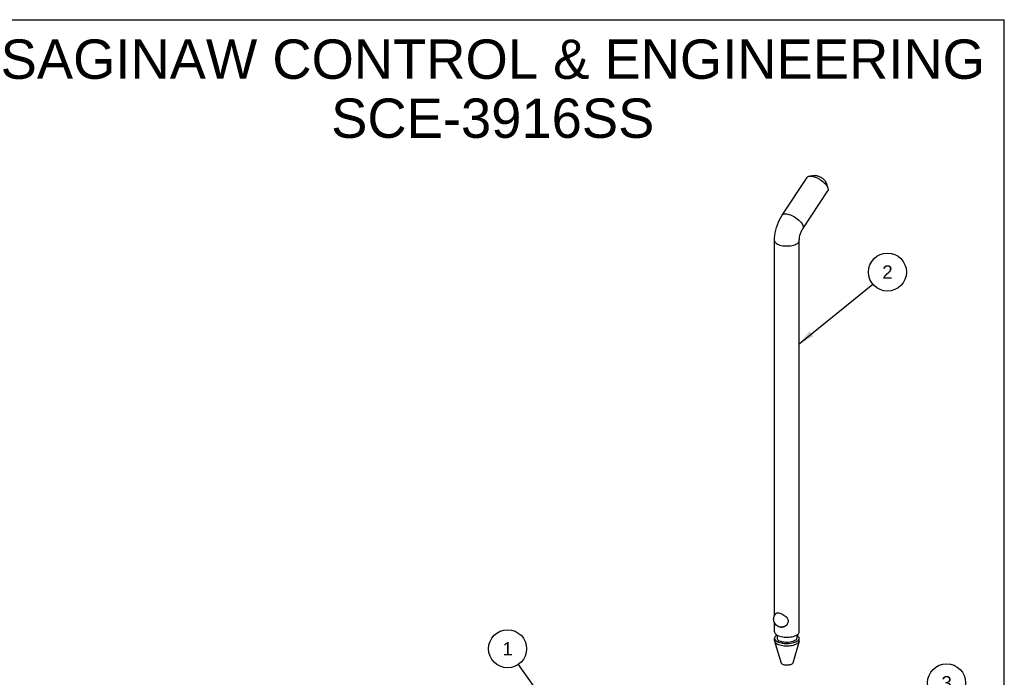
# Model space of a CAD drawing. Header units: inches. Extents: x 0 to 13.8, y 0 to 10.6.
# Tile 22 of 22: x 5.9 to 13.8, y 5.4 to 10.6. Entities that reach past the tile are written whole.
import ezdxf

# ---------------------------------------------------------------- set-up
doc = ezdxf.new("R2010")
doc.units = ezdxf.units.IN
doc.header["$LTSCALE"] = 0.75625
doc.header["$MEASUREMENT"] = 0
doc.layers.get('0').update_dxf_attribs({"linetype": 'CONTINUOUS'})
doc.styles.get("Standard").update_dxf_attribs({"font": 'arial.ttf'})
doc.dimstyles.get("Standard").update_dxf_attribs({"dimtxt": 0.10625, "dimasz": 0.125, "dimexe": 0.09, "dimexo": 0.07, "dimgap": 0.09, "dimtad": 0, "dimtih": 1, "dimtoh": 1, "dimdec": 3, "dimzin": 4, "dimdsep": 46, "dimtxsty": 'Standard', "dimblk": '_FILLED', "dimblk1": '_FILLED', "dimblk2": '_FILLED', "dimcen": 0.09, "dimadec": 3, "dimazin": 1, "dimtp": 0.001, "dimtm": 0.001, "dimtfac": 1, "dimtdec": 3, "dimtofl": 0, "dimtmove": 0, "dimatfit": 3, "dimldrblk": '_FILLED', "dimfxl": 0, "dimtolj": 1, "dimtzin": 4, "dimarcsym": 0})

# ---------------------------------------------------------------- blocks, each defined once
blk = doc.blocks.new('_FILLED')
at = {"color": 0, "linetype": 'ByBlock'}
blk.add_solid([(0, 0), (-1, 0.2), (-1, -0.2)], dxfattribs=at)
blk = doc.blocks.new('BALLOON_BL0', base_point=(9.8052, 5.6276))
at = {"color": 2, "linetype": 'Continuous'}
blk.add_circle((9.8052, 5.6276), 0.1511, dxfattribs=at)
at = {"color": 2, "linetype": 'Continuous', "insert": (9.7229, 5.6807), "char_height": 0.10625, "width": 0.164707, "attachment_point": 1, "line_spacing_factor": 0.9}
blk.add_mtext(' 1 ', dxfattribs=at)
blk = doc.blocks.new('BALLOON_BL1', base_point=(12.822, 8.6201))
at = {"color": 2, "linetype": 'Continuous'}
blk.add_circle((12.822, 8.6201), 0.1511, dxfattribs=at)
at = {"color": 2, "linetype": 'Continuous', "insert": (12.7396, 8.6732), "char_height": 0.10625, "width": 0.164707, "attachment_point": 1, "line_spacing_factor": 0.9}
blk.add_mtext(' 2 ', dxfattribs=at)
blk = doc.blocks.new('BALLOON_BL2', base_point=(13.2919, 5.3574))
at = {"color": 2, "linetype": 'Continuous'}
blk.add_circle((13.2919, 5.3574), 0.1511, dxfattribs=at)
at = {"color": 2, "linetype": 'Continuous', "insert": (13.2096, 5.4106), "char_height": 0.10625, "width": 0.164707, "attachment_point": 1, "line_spacing_factor": 0.9}
blk.add_mtext(' 3 ', dxfattribs=at)

msp = doc.modelspace()

# ---------------------------------------------------------------- linework, layer by layer
at = {"color": 7, "linetype": 'Continuous'}
for p, q in [((0, 10.625), (13.75, 10.625)), ((13.75, 0), (13.75, 10.625)), ((12.2488, 9.3863), (12.2053, 9.3825)), ((11.9862, 9.0722), (12.1841, 9.3722)), ((12.3353, 9.3293), (12.3489, 9.2878)), ((12.1498, 8.9642), (12.3478, 9.2643)), ((11.9253, 5.8918), (11.9253, 8.8687)), ((12.1213, 5.761), (12.1213, 8.8687)), ((11.9266, 5.8944), (11.9312, 5.901)), ((11.9312, 5.901), (11.937, 5.9075)), ((11.9313, 5.9012), (11.9323, 5.9038)), ((11.9361, 5.9085), (11.9323, 5.9038)), ((11.939, 5.9111), (11.9361, 5.9085)), ((11.937, 5.9075), (11.9432, 5.9126)), ((11.9423, 5.9125), (11.9474, 5.9132)), ((11.9253, 5.761), (11.9253, 5.833)), ((11.9533, 5.8056), (11.9521, 5.8067)), ((11.9913, 5.8008), (11.9817, 5.7999)), ((12.0005, 5.8032), (11.9913, 5.8008)), ((11.9253, 5.6921), (11.9253, 5.7112)), ((11.9449, 5.7363), (11.9449, 5.7112)), ((12.1016, 5.7362), (12.1016, 5.7112)), ((12.1059, 5.7334), (12.1016, 5.7359)), ((12.1213, 5.6921), (12.1213, 5.7112)), ((11.926, 5.687), (11.9771, 5.5139)), ((12.1205, 5.687), (12.0694, 5.5139))]:
    msp.add_line(p, q, dxfattribs=at)
for points in [[(12.2488, 9.3863), (12.2524, 9.3864), (12.2573, 9.3861), (12.2627, 9.3852), (12.2684, 9.3837)], [(12.1841, 9.3722), (12.1872, 9.3758), (12.1917, 9.3789), (12.1972, 9.3811), (12.2038, 9.3824), (12.2053, 9.3825)], [(12.2053, 9.3825), (12.2112, 9.3827), (12.2194, 9.3822), (12.2284, 9.3806), (12.2378, 9.3782)], [(12.2378, 9.3782), (12.2477, 9.3749), (12.2579, 9.3708), (12.2681, 9.3659), (12.2784, 9.3603), (12.2884, 9.3541), (12.2981, 9.3474), (12.3074, 9.3402), (12.316, 9.3328), (12.324, 9.3251), (12.331, 9.3173), (12.3372, 9.3095), (12.3423, 9.3019), (12.3462, 9.2945), (12.3489, 9.2878)], [(12.2684, 9.3837), (12.2744, 9.3817), (12.2804, 9.3793), (12.2866, 9.3763), (12.2928, 9.3729), (12.2988, 9.3692), (12.3047, 9.3652), (12.3103, 9.3609), (12.3155, 9.3564), (12.3202, 9.3517), (12.3245, 9.3471), (12.3282, 9.3424), (12.3313, 9.3378), (12.3337, 9.3333), (12.3353, 9.3293)], [(12.3489, 9.2878), (12.3506, 9.2808), (12.351, 9.2748), (12.3501, 9.2694), (12.3478, 9.2643)], [(11.9253, 8.8687), (11.926, 8.8903), (11.928, 8.9118), (11.9313, 8.9331), (11.9358, 8.9542), (11.9414, 8.975), (11.9482, 8.9954), (11.956, 9.0154), (11.9649, 9.0349), (11.975, 9.0539), (11.9862, 9.0722)], [(11.9862, 9.0722), (11.9872, 9.0735), (11.9914, 9.0774), (11.9968, 9.0802), (12.0035, 9.082), (12.0113, 9.0827), (12.0201, 9.0823), (12.0297, 9.0807), (12.0399, 9.0782)], [(12.0399, 9.0782), (12.0506, 9.0745), (12.0616, 9.07), (12.0728, 9.0645), (12.0838, 9.0582), (12.0946, 9.0513), (12.1049, 9.0438), (12.1146, 9.0359), (12.1235, 9.0276), (12.1314, 9.0192), (12.1383, 9.0108), (12.1439, 9.0025), (12.1483, 8.9944), (12.1513, 8.9868), (12.1528, 8.9797), (12.1529, 8.9733), (12.1516, 8.9677), (12.1498, 8.9642)], [(12.1213, 8.8687), (12.1214, 8.8757), (12.122, 8.8833), (12.1231, 8.8917), (12.1246, 8.9004), (12.1266, 8.9095), (12.1291, 8.9186), (12.132, 8.9275), (12.1353, 8.9362), (12.1388, 8.9443), (12.1425, 8.9518), (12.1462, 8.9584), (12.1498, 8.9642)], [(11.9253, 8.8687), (11.9254, 8.8669), (11.9267, 8.8616), (11.9298, 8.8563), (11.9344, 8.8512), (11.9406, 8.8465), (11.9482, 8.8421), (11.9571, 8.8382), (11.967, 8.8348)], [(11.967, 8.8348), (11.978, 8.832), (11.9897, 8.8298), (12.002, 8.8283), (12.0147, 8.8275), (12.0275, 8.8274), (12.0403, 8.828), (12.0527, 8.8292), (12.0647, 8.8312), (12.0759, 8.8338), (12.0863, 8.837), (12.0955, 8.8408), (12.1035, 8.845), (12.1102, 8.8496), (12.1154, 8.8546), (12.1189, 8.8598), (12.1209, 8.8651), (12.1213, 8.8687)], [(11.9625, 5.8024), (11.9543, 5.8055), (11.9464, 5.8098), (11.9388, 5.8155), (11.9323, 5.8223), (11.9269, 5.8298), (11.9227, 5.8379), (11.9199, 5.8462), (11.9182, 5.8545), (11.9177, 5.8628), (11.9183, 5.871), (11.9201, 5.8793), (11.9229, 5.8873), (11.9266, 5.8944)], [(11.9323, 5.9038), (11.9348, 5.9078), (11.9368, 5.9097)], [(11.9368, 5.9097), (11.9381, 5.9107), (11.9423, 5.9125)], [(11.9474, 5.9132), (11.9533, 5.913), (11.9599, 5.912), (11.967, 5.9101), (11.9747, 5.9076), (11.9827, 5.9043), (11.9908, 5.9004), (11.999, 5.8957), (12.0068, 5.8903), (12.0138, 5.8844), (12.0202, 5.8778)], [(12.0202, 5.8778), (12.0245, 5.872), (12.0279, 5.8661), (12.0304, 5.8599), (12.032, 5.8536), (12.0325, 5.8471), (12.032, 5.8406), (12.0304, 5.8341), (12.0279, 5.8278), (12.0245, 5.8218), (12.0202, 5.8161)], [(11.9671, 5.7986), (11.9599, 5.8015), (11.9533, 5.8056)], [(11.9817, 5.7999), (11.972, 5.8004), (11.9625, 5.8024)], [(11.9927, 5.7985), (11.9908, 5.7981), (11.9827, 5.7969), (11.9747, 5.7971), (11.9671, 5.7986)], [(12.0013, 5.802), (11.9954, 5.8007), (11.9892, 5.8003), (11.9875, 5.8004)], [(12.0068, 5.8046), (11.999, 5.8007), (11.9927, 5.7985)], [(12.014, 5.8099), (12.009, 5.8068), (12.0005, 5.8032)], [(12.0202, 5.8161), (12.0138, 5.8097), (12.0068, 5.8046)], [(11.9253, 5.761), (11.9254, 5.7592), (11.9267, 5.7538), (11.9298, 5.7486), (11.9344, 5.7435), (11.9406, 5.7388), (11.9482, 5.7344), (11.9571, 5.7305), (11.967, 5.7271), (11.978, 5.7243), (11.9897, 5.7221), (12.0021, 5.7206), (12.0147, 5.7198), (12.0275, 5.7196), (12.0403, 5.7202), (12.0527, 5.7215), (12.0647, 5.7235), (12.0759, 5.7261), (12.0863, 5.7293), (12.0954, 5.733), (12.1035, 5.7373)], [(11.9449, 5.736), (11.943, 5.7349), (11.9363, 5.7303), (11.9312, 5.7253), (11.9276, 5.7201), (11.9256, 5.7148), (11.9253, 5.7112)], [(11.9253, 5.7112), (11.9254, 5.7094), (11.9267, 5.704), (11.9298, 5.6987), (11.9344, 5.6937)], [(11.9449, 5.7112), (11.945, 5.7106), (11.9462, 5.7054), (11.9492, 5.7004), (11.9541, 5.6956), (11.9607, 5.6913), (11.9688, 5.6874), (11.9783, 5.6841)], [(11.967, 5.6772), (11.9781, 5.6744), (11.9897, 5.6723), (12.0021, 5.6707), (12.0147, 5.6699), (12.0275, 5.6698), (12.0403, 5.6704), (12.0527, 5.6717), (12.0647, 5.6736), (12.0759, 5.6762), (12.0863, 5.6794), (12.0955, 5.6832), (12.1035, 5.6874), (12.1102, 5.692), (12.1154, 5.697), (12.1189, 5.7022), (12.1209, 5.7076), (12.1213, 5.7112)], [(12.1016, 5.7112), (12.1008, 5.7066), (12.0982, 5.7015), (12.0936, 5.6967), (12.0874, 5.6922), (12.0796, 5.6882), (12.0704, 5.6847), (12.06, 5.682), (12.0488, 5.6799), (12.0369, 5.6786), (12.0246, 5.6781), (12.0124, 5.6784), (12.0004, 5.6795), (11.9891, 5.6814), (11.9783, 5.6841)], [(12.1035, 5.7373), (12.1102, 5.7419), (12.1154, 5.7469), (12.1189, 5.7521), (12.1209, 5.7574), (12.1213, 5.761)], [(12.1213, 5.7112), (12.1212, 5.713), (12.1198, 5.7184), (12.1167, 5.7236), (12.1121, 5.7287), (12.1059, 5.7334)], [(11.9253, 5.6921), (11.9254, 5.6903), (11.926, 5.687)], [(11.926, 5.687), (11.9267, 5.6849), (11.9298, 5.6797), (11.9344, 5.6746), (11.9406, 5.6699), (11.9482, 5.6655), (11.9571, 5.6616), (11.967, 5.6582)], [(11.9344, 5.6937), (11.9406, 5.6889), (11.9482, 5.6845), (11.957, 5.6807), (11.967, 5.6772)], [(11.967, 5.6582), (11.978, 5.6554), (11.9897, 5.6532), (12.002, 5.6517), (12.0147, 5.6509), (12.0275, 5.6508), (12.0403, 5.6513), (12.0527, 5.6526), (12.0647, 5.6546), (12.0759, 5.6572), (12.0863, 5.6604), (12.0955, 5.6642), (12.1035, 5.6684), (12.1102, 5.673), (12.1154, 5.678), (12.1189, 5.6832), (12.1205, 5.687)], [(12.1205, 5.687), (12.1209, 5.6885), (12.1213, 5.6921)], [(11.9966, 5.5002), (11.9909, 5.5022), (11.9861, 5.5045), (11.9822, 5.5071), (11.9793, 5.5099), (11.9775, 5.5129), (11.9771, 5.5139)], [(12.0694, 5.5139), (12.0677, 5.5106), (12.065, 5.5077), (12.0614, 5.505), (12.0567, 5.5027), (12.0512, 5.5006), (12.0451, 5.499), (12.0384, 5.4977), (12.0313, 5.497), (12.0241, 5.4967), (12.0168, 5.4969), (12.0097, 5.4975), (12.003, 5.4986), (11.9966, 5.5002)]]:
    msp.add_lwpolyline(points, dxfattribs=at)

# ---------------------------------------------------------------- block references
at = {"color": 2, "linetype": 'Continuous'}
for name, p in [('BALLOON_BL1', (12.822, 8.6201)), ('BALLOON_BL0', (9.8052, 5.6276)), ('BALLOON_BL2', (13.2919, 5.3574))]:
    msp.add_blockref(name, p, dxfattribs=at)

# ---------------------------------------------------------------- texts
at = {"color": 2, "linetype": 'Continuous', "insert": (9.6429, 10.4677), "char_height": 0.3125, "width": 7.892658, "attachment_point": 2, "line_spacing_factor": 0.9}
msp.add_mtext('SAGINAW CONTROL & ENGINEERING\\PSCE-3916SS', dxfattribs=at)

# ---------------------------------------------------------------- leaders
at = {"color": 2, "linetype": 'Continuous'}
for points in [[(12.1213, 8.0513), (12.7047, 8.5249)], [(10.3402, 4.8661), (9.8921, 5.5039)]]:
    msp.add_leader(points, dimstyle='Standard', override={"dimtad": 0}, dxfattribs=at)

doc.saveas('drawing.dxf')
